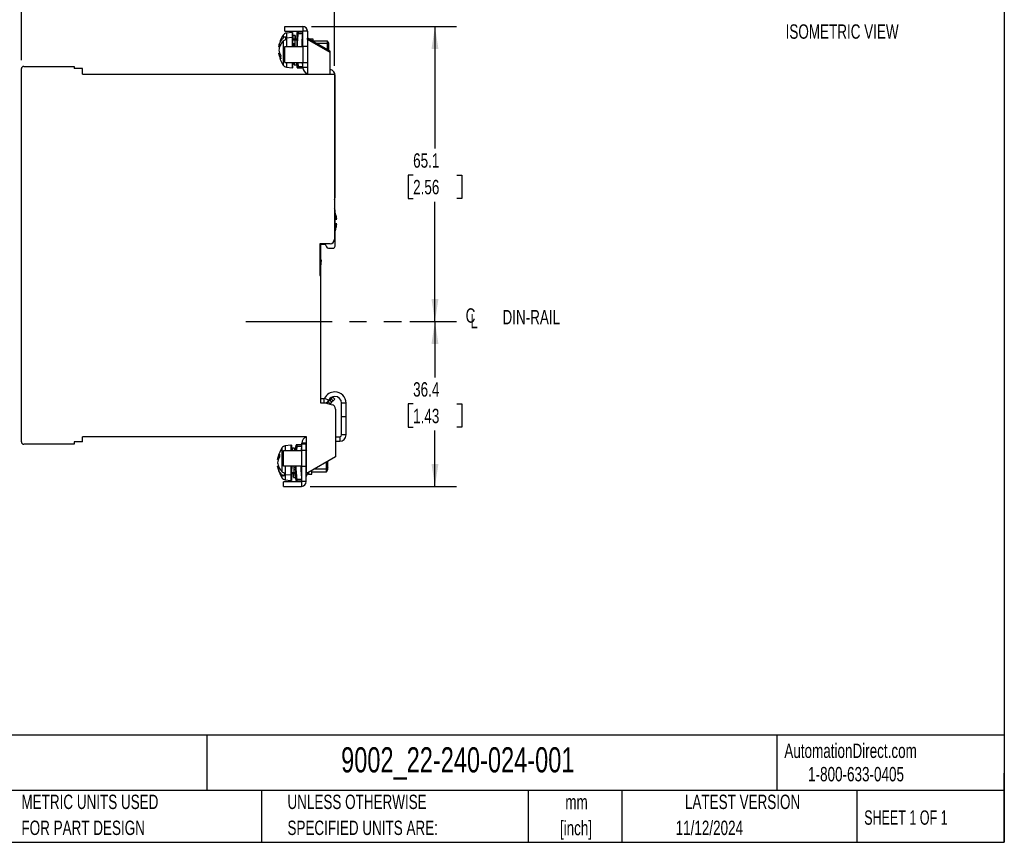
# Model space of a CAD drawing. Header units: millimetres. Extents: x 10 to 410, y 10 to 314.
# Tile 2 of 3: x 192 to 410, y 10 to 191. Entities that reach past the tile are written whole.
import ezdxf

# ---------------------------------------------------------------- set-up
doc = ezdxf.new("R2010")
doc.units = ezdxf.units.MM
doc.header["$LTSCALE"] = 1.5
doc.linetypes.add('CENTERX2', pattern=[20.32, 12.7, -2.54, 2.54, -2.54])
doc.layers.add('CENTER', color=40, linetype='CENTERX2')
doc.layers.add('DIMENSIONS', color=140, linetype='Continuous', lineweight=25)
doc.layers.add('TEXT', color=140, linetype='Continuous', lineweight=25)
doc.styles.add('SLDTEXTSTYLE0', font='TXT', dxfattribs={"width": 0.7})
doc.styles.add('SLDTEXTSTYLE1', font='TXT', dxfattribs={"width": 0.65})
doc.dimstyles.new('SLDDIMSTYLE0', dxfattribs={"dimtxt": 3.237012, "dimasz": 4.953, "dimexe": 0, "dimexo": 0.0625, "dimgap": 0.809253, "dimtad": 0, "dimtih": 1, "dimtoh": 1, "dimrnd": 1e-09, "dimzin": 12, "dimdsep": 46, "dimtxsty": 'SLDTEXTSTYLE0', "dimsah": 1, "dimcen": 0.09, "dimadec": 0, "dimazin": 3, "dimtfac": 1, "dimtofl": 0, "dimtmove": 0, "dimatfit": 3, "dimfxl": 0, "dimfrac": 2, "dimtolj": 1, "dimtzin": 12, "dimarcsym": 0})

# ---------------------------------------------------------------- blocks, each defined once
blk = doc.blocks.new('_D_4')
at = {"layer": 'DIMENSIONS'}
for p, q in [((278.44, 124.49), (288.72, 124.49)), ((283.95, 124.49), (283.95, 112.13)), ((279.14, 106.27), (278.06, 106.27)), ((278.06, 106.27), (278.06, 101.12)), ((288.76, 106.27), (289.85, 106.27)), ((289.85, 106.27), (289.85, 101.12)), ((278.06, 101.12), (279.14, 101.12)), ((283.95, 88.09), (283.95, 100.4)), ((289.85, 101.12), (288.76, 101.12)), ((256.41, 88.09), (288.72, 88.09))]:
    blk.add_line(p, q, dxfattribs=at)
for points in [[(283.95, 124.49), (283.19, 119.53), (284.72, 119.53)], [(283.95, 88.09), (284.72, 93.04), (283.19, 93.04)]]:
    blk.add_solid(points, dxfattribs=at)
at = {"layer": 'DIMENSIONS', "char_height": 3.175, "attachment_point": 1, "style": 'SLDTEXTSTYLE0'}
for s, insert in [('36.4', (279.14, 111.08)), ('1.43', (279.14, 105.21))]:
    blk.add_mtext(s, dxfattribs=dict(at, insert=insert))
blk = doc.blocks.new('_D_5')
at = {"layer": 'DIMENSIONS'}
for p, q in [((256.68, 189.59), (288.72, 189.59)), ((283.95, 189.59), (283.95, 162.65)), ((279.14, 156.78), (278.06, 156.78)), ((278.06, 156.78), (278.06, 151.64)), ((288.76, 156.78), (289.85, 156.78)), ((289.85, 156.78), (289.85, 151.64)), ((278.06, 151.64), (279.14, 151.64)), ((283.95, 124.49), (283.95, 150.91)), ((289.85, 151.64), (288.76, 151.64)), ((278.44, 124.49), (288.72, 124.49))]:
    blk.add_line(p, q, dxfattribs=at)
for points in [[(283.95, 189.59), (283.19, 184.63), (284.72, 184.63)], [(283.95, 124.49), (284.72, 129.44), (283.19, 129.44)]]:
    blk.add_solid(points, dxfattribs=at)
at = {"layer": 'DIMENSIONS', "char_height": 3.175, "attachment_point": 1, "style": 'SLDTEXTSTYLE0'}
for s, insert in [('65.1', (279.14, 161.6)), ('2.56', (279.14, 155.73))]:
    blk.add_mtext(s, dxfattribs=dict(at, insert=insert))
blk = doc.blocks.new('_D_6')
at = {"layer": 'DIMENSIONS'}
for p, q in [((192.72, 182.19), (192.72, 206.72)), ((261.82, 180.94), (261.82, 206.72)), ((192.72, 201.96), (219.52, 201.96)), ((223.9, 201.96), (222.81, 201.96)), ((222.81, 201.96), (222.81, 196.81)), ((233.52, 201.96), (234.61, 201.96)), ((234.61, 201.96), (234.61, 196.81)), ((261.82, 201.96), (237.91, 201.96)), ((222.81, 196.81), (223.9, 196.81)), ((234.61, 196.81), (233.52, 196.81))]:
    blk.add_line(p, q, dxfattribs=at)
for points in [[(192.72, 201.96), (197.67, 201.2), (197.67, 202.72)], [(261.82, 201.96), (256.87, 202.72), (256.87, 201.2)]]:
    blk.add_solid(points, dxfattribs=at)
at = {"layer": 'DIMENSIONS', "char_height": 3.175, "attachment_point": 1, "style": 'SLDTEXTSTYLE0'}
for s, insert in [('69.1', (223.9, 206.78)), ('2.72', (223.9, 200.91))]:
    blk.add_mtext(s, dxfattribs=dict(at, insert=insert))
blk = doc.blocks.new('SW_SYMBOL_MOD_CL')
at = {"layer": 'DIMENSIONS', "color": 0, "char_height": 1181, "attachment_point": 5, "style": 'SLDTEXTSTYLE0'}
for s, insert in [('C', (600, 900)), ('L', (900, 450))]:
    blk.add_mtext(s, dxfattribs=dict(at, insert=insert))

msp = doc.modelspace()

# ---------------------------------------------------------------- linework, layer by layer
for p, q in [((250.822, 188.588), (250.822, 189.588)), ((250.822, 189.588), (254.772, 189.588)), ((254.772, 189.588), (254.772, 188.588)), ((250.459, 187.685), (250.459, 187.046)), ((250.822, 188.588), (254.772, 188.588)), ((250.948, 187.325), (250.948, 186.996)), ((250.948, 186.996), (250.948, 186.618)), ((252.448, 188.288), (251.175, 188.131)), ((251.175, 188.131), (251.175, 187.035)), ((252.448, 187.145), (251.175, 187.035)), ((251.175, 187.035), (251.175, 185.138)), ((252.548, 188.288), (252.448, 188.288)), ((252.448, 188.288), (252.448, 187.145)), ((252.448, 187.145), (252.448, 185.138)), ((252.548, 187.145), (252.448, 187.145)), ((252.548, 188.288), (252.548, 187.145)), ((252.548, 187.145), (252.548, 185.138)), ((253.11, 187.638), (252.708, 187.638)), ((253.581, 188.338), (253.568, 188.258)), ((253.568, 185.138), (253.568, 188.258)), ((254.808, 188.338), (253.814, 188.338)), ((253.814, 188.038), (254.808, 188.038)), ((255.822, 188.538), (254.822, 188.538)), ((254.822, 185.138), (254.822, 188.538)), ((255.822, 188.538), (255.822, 187.038)), ((260.822, 184.151), (255.822, 187.038)), ((255.822, 186.749), (255.822, 187.038)), ((256.322, 186.888), (257.022, 186.888)), ((256.322, 186.888), (256.322, 186.749)), ((257.022, 186.888), (257.022, 186.345)), ((249.5, 185.095), (249.688, 185.095)), ((250.459, 186.339), (250.459, 181.09)), ((250.822, 181.638), (250.822, 185.138)), ((250.822, 185.138), (254.772, 185.138)), ((253.548, 186.756), (252.548, 186.756)), ((252.548, 186.615), (253.548, 186.615)), ((252.548, 185.837), (253.044, 185.837)), ((252.748, 185.837), (252.748, 185.498)), ((252.748, 185.498), (252.748, 185.138)), ((253.014, 185.498), (252.748, 185.498)), ((253.545, 186.611), (253.145, 186.611)), ((253.548, 185.498), (253.529, 185.498)), ((254.822, 185.498), (254.63, 185.498)), ((254.822, 185.958), (254.638, 185.958)), ((254.772, 185.138), (254.772, 181.638)), ((255.822, 185.138), (254.772, 185.138)), ((260.822, 183.862), (255.822, 186.749)), ((255.822, 186.749), (255.822, 179.038)), ((260.259, 186.388), (257.022, 186.388)), ((260.259, 185.802), (257.962, 185.802)), ((260.548, 185.888), (260.259, 186.388)), ((260.259, 185.802), (260.259, 186.388)), ((260.259, 184.476), (260.259, 185.802)), ((260.548, 185.448), (260.259, 185.802)), ((260.548, 185.448), (260.548, 185.888)), ((260.548, 184.309), (260.548, 185.448)), ((249.686, 183.681), (249.5, 183.681)), ((260.822, 183.862), (260.822, 184.151)), ((260.822, 179.038), (260.822, 183.862)), ((193.222, 180.788), (204.322, 180.788)), ((204.322, 180.788), (204.322, 180.288)), ((250.822, 181.638), (254.772, 181.638)), ((251.175, 181.638), (251.175, 180.644)), ((251.175, 180.644), (252.448, 180.488)), ((252.448, 181.638), (252.448, 180.488)), ((252.448, 180.488), (252.548, 180.488)), ((252.548, 181.638), (252.548, 180.488)), ((252.958, 181.138), (253.36, 181.138)), ((253.568, 180.517), (253.568, 181.638)), ((253.568, 180.517), (253.581, 180.438)), ((253.814, 180.738), (253.742, 181.638)), ((253.814, 180.738), (254.808, 180.738)), ((253.814, 180.438), (254.808, 180.438)), ((254.808, 180.738), (254.738, 181.638)), ((254.772, 181.638), (255.822, 181.638)), ((254.822, 180.538), (254.822, 181.638)), ((255.822, 180.538), (254.822, 180.538)), ((192.722, 97.888), (192.722, 180.288)), ((206.222, 180.288), (204.322, 180.288)), ((206.222, 179.038), (206.222, 180.288)), ((206.222, 179.038), (261.822, 179.038)), ((261.822, 179.038), (261.822, 142.638)), ((261.822, 178.738), (261.922, 178.738)), ((261.822, 178.638), (261.922, 178.638)), ((261.922, 178.638), (261.922, 178.738)), ((261.922, 151.838), (261.922, 178.638)), ((261.822, 151.838), (261.922, 151.838)), ((261.922, 141.138), (261.922, 149.038)), ((261.922, 147.038), (262.281, 147.038)), ((262.281, 146.038), (261.922, 146.038)), ((260.822, 141.638), (258.522, 141.638)), ((258.522, 141.638), (258.522, 134.638)), ((258.522, 141.538), (259.222, 141.538)), ((258.722, 141.538), (258.722, 140.538)), ((259.222, 141.538), (259.222, 141.638)), ((259.222, 141.538), (259.722, 141.538)), ((259.722, 141.538), (260.007, 140.926)), ((258.722, 140.538), (258.522, 140.538)), ((258.722, 140.538), (258.722, 134.638)), ((260.46, 140.638), (261.422, 140.638)), ((258.918, 138.018), (258.722, 138.035)), ((258.725, 135.819), (258.918, 138.018)), ((258.722, 135.819), (258.725, 135.819)), ((258.522, 134.638), (258.722, 134.638)), ((258.722, 134.638), (258.722, 106.538)), ((259.438, 107.438), (258.722, 107.438)), ((258.722, 106.538), (259.722, 106.538)), ((259.438, 107.438), (259.438, 106.538)), ((259.617, 107.549), (260.513, 107.104)), ((259.722, 106.538), (261.28, 106.12)), ((260.725, 107.087), (260.368, 106.731)), ((260.807, 106.292), (260.368, 106.731)), ((261.078, 107.441), (260.725, 107.087)), ((260.725, 107.087), (261.163, 106.649)), ((261.163, 106.649), (260.807, 106.292)), ((261.432, 107.794), (261.078, 107.441)), ((261.517, 107.002), (261.078, 107.441)), ((261.517, 107.002), (261.163, 106.649)), ((261.432, 107.794), (261.87, 107.356)), ((261.87, 107.356), (261.517, 107.002)), ((260.807, 106.292), (260.77, 106.257)), ((262.022, 105.154), (262.022, 94.586)), ((264.356, 106.438), (263.356, 106.438)), ((263.356, 103.538), (263.356, 106.438)), ((264.356, 103.538), (264.356, 106.438)), ((263.356, 103.538), (264.356, 103.538)), ((263.356, 99.438), (263.356, 103.538)), ((264.356, 99.438), (264.356, 103.538)), ((206.222, 97.888), (204.322, 97.888)), ((204.322, 97.888), (204.322, 97.388)), ((255.622, 99.038), (206.222, 99.038)), ((206.222, 97.888), (206.222, 99.038)), ((255.622, 91.238), (255.622, 99.038)), ((262.022, 99.038), (262.956, 99.038)), ((262.022, 98.038), (262.956, 98.038)), ((262.956, 99.038), (262.956, 98.038)), ((264.356, 99.438), (263.356, 99.438)), ((204.322, 97.388), (193.222, 97.388)), ((250.194, 96.585), (250.194, 91.336)), ((250.556, 96.038), (254.506, 96.038)), ((250.556, 92.538), (250.556, 96.038)), ((252.183, 97.188), (250.909, 97.031)), ((250.909, 97.031), (250.909, 96.038)), ((252.283, 97.188), (252.183, 97.188)), ((252.183, 97.188), (252.183, 96.038)), ((252.283, 97.188), (252.283, 96.038)), ((252.97, 96.538), (252.568, 96.538)), ((253.315, 97.238), (253.302, 97.158)), ((253.302, 96.038), (253.302, 97.158)), ((253.466, 96.038), (253.549, 96.938)), ((254.543, 97.238), (253.549, 97.238)), ((253.549, 96.938), (254.543, 96.938)), ((254.543, 96.938), (254.462, 96.038)), ((254.506, 96.038), (254.506, 92.538)), ((255.556, 96.038), (254.506, 96.038)), ((255.556, 97.638), (254.556, 97.638)), ((254.556, 97.438), (254.556, 97.638)), ((255.556, 97.438), (254.556, 97.438)), ((254.556, 96.038), (254.556, 97.438)), ((255.556, 97.438), (255.556, 97.638)), ((255.556, 96.038), (255.556, 97.438)), ((255.556, 97.438), (255.622, 97.438)), ((255.556, 92.538), (255.556, 96.038)), ((249.442, 93.995), (249.235, 93.995)), ((255.622, 95.027), (255.556, 94.961)), ((262.022, 94.586), (255.922, 91.064)), ((259.994, 91.873), (259.994, 93.416)), ((260.283, 92.227), (260.283, 93.582)), ((249.235, 92.581), (249.421, 92.581)), ((254.506, 92.538), (250.556, 92.538)), ((250.909, 92.538), (250.909, 90.64)), ((252.183, 92.538), (252.183, 90.53)), ((252.283, 92.538), (252.283, 90.53)), ((252.283, 91.838), (252.286, 91.838)), ((252.786, 91.838), (253.283, 91.838)), ((253.283, 92.177), (252.817, 92.177)), ((253.302, 89.417), (253.302, 92.538)), ((254.556, 92.177), (254.354, 92.177)), ((254.37, 91.717), (254.556, 91.717)), ((254.506, 92.538), (255.556, 92.538)), ((254.556, 89.138), (254.556, 92.538)), ((255.556, 89.138), (255.556, 92.538)), ((255.622, 92.058), (255.556, 92.104)), ((255.556, 91.614), (255.622, 91.549)), ((256.756, 90.788), (256.756, 91.546)), ((256.756, 91.288), (259.994, 91.288)), ((259.994, 91.873), (257.323, 91.873)), ((260.283, 92.227), (259.994, 91.873)), ((259.994, 91.288), (259.994, 91.873)), ((259.994, 91.288), (260.283, 91.788)), ((260.283, 91.788), (260.283, 92.227)), ((250.194, 90.629), (250.194, 89.99)), ((250.556, 88.088), (250.556, 89.088)), ((254.506, 89.088), (250.556, 89.088)), ((250.683, 91.057), (250.683, 90.68)), ((250.683, 90.68), (250.683, 90.35)), ((252.183, 90.53), (250.909, 90.64)), ((250.909, 90.64), (250.909, 89.544)), ((250.909, 89.544), (252.183, 89.388)), ((252.283, 90.53), (252.183, 90.53)), ((252.183, 90.53), (252.183, 89.388)), ((252.183, 89.388), (252.283, 89.388)), ((253.283, 91.06), (252.283, 91.06)), ((252.283, 90.919), (253.283, 90.919)), ((252.283, 90.53), (252.283, 89.388)), ((252.385, 91.064), (252.785, 91.064)), ((252.818, 90.038), (253.22, 90.038)), ((253.302, 89.417), (253.315, 89.338)), ((254.543, 89.638), (253.549, 89.638)), ((253.549, 89.338), (254.543, 89.338)), ((254.506, 89.088), (254.506, 88.088)), ((255.556, 89.138), (254.556, 89.138)), ((256.056, 91.142), (256.056, 90.788)), ((256.056, 90.788), (256.756, 90.788)), ((250.556, 88.088), (254.506, 88.088))]:
    msp.add_line(p, q)
at = {"flags": 128}
msp.add_lwpolyline([(252.283, 92.036), (252.286, 92.063), (252.297, 92.088)], dxfattribs=at)
for centre, radius, start, end in [((254.772, 188.538), 1.05, 0, 90), ((255.672, 184.283), 6.225, 146.86909, 172.51181), ((251.296, 187.139), 1, 97, 146.86909), ((251.29, 185.687), 1.353, 94.90175, 104.65895), ((255.048, 188.016), 1.5, 170.70963, 180), ((254.772, 188.538), 0.05, 0, 90), ((256.322, 187.388), 0.5, 180, 270), ((252.723, 185.675), 0.179, 191.42175, 278.04947), ((255.672, 184.492), 6.225, 187.54318, 213.13091), ((193.222, 180.288), 0.5, 90, 180), ((251.296, 181.637), 1, 213.13091, 263), ((255.048, 180.76), 1.5, 180, 189.29037), ((256.222, 180.538), 1.4, 180, 253.39845), ((260.522, 178.738), 1.4, 0, 77.62637), ((260.522, 151.838), 1.4, 338.21321, 0), ((261.422, 149.038), 0.5, 0, 36.8699), ((260.822, 142.638), 1, 270, 0), ((260.46, 141.138), 0.5, 205, 270), ((261.422, 141.138), 0.5, 270, 0), ((261.856, 106.438), 2.5, 90, 153.6122), ((261.856, 106.438), 2.5, 0, 90), ((259.438, 107.638), 0.2, 270, 333.6122), ((259.438, 107.638), 1.2, 289.49233, 333.6122), ((259.661, 107.438), 1, 286.39121, 315), ((261.856, 106.438), 1.5, 90, 153.6122), ((261.856, 106.438), 1.5, 0, 90), ((261.022, 105.154), 1, 0, 75), ((193.222, 97.888), 0.5, 180, 270), ((255.956, 97.638), 1.4, 103.83544, 180), ((255.956, 97.638), 0.4, 146.82145, 180), ((262.956, 99.438), 0.4, 270, 0), ((262.956, 99.438), 1.4, 270, 0), ((255.407, 93.183), 6.225, 146.86909, 172.50313), ((251.031, 96.039), 1, 97, 146.86909), ((254.783, 96.916), 1.5, 170.70963, 180), ((256.056, 96.288), 0.5, 180, 209.59067), ((255.407, 93.392), 6.225, 187.54318, 213.13091), ((251.031, 90.537), 1, 213.13091, 263), ((251.025, 91.988), 1.353, 255.34105, 265.09825), ((254.783, 89.66), 1.5, 180, 189.29037), ((254.506, 89.138), 1.05, 270, 0), ((254.506, 89.138), 0.05, 270, 0), ((256.056, 90.288), 0.5, 90, 180), ((255.822, 91.238), 0.2, 180, 300)]:
    msp.add_arc(centre, radius, start, end)
for points, knots in [([(249.5, 185.095), (249.523, 185.269), (249.561, 185.441), (249.667, 185.781), (249.734, 185.95), (249.977, 186.441), (250.191, 186.752), (250.459, 187.046)], [0, 0, 0, 0, 0.25, 0.25, 0.5, 0.5, 1, 1, 1, 1]), ([(252.711, 187.638), (252.698, 187.636), (252.67, 187.633), (252.619, 187.595), (252.609, 187.55), (252.596, 187.485), (252.585, 187.364), (252.574, 187.2), (252.564, 187.001), (252.558, 186.841), (252.556, 186.783)], [0, 0, 0, 0, 0.0304478, 0.0640005, 0.1856016, 0.3589178, 0.5080411, 0.6828725, 0.8856374, 1, 1, 1, 1]), ([(252.65, 186.752), (252.655, 186.89), (252.666, 187.165), (252.681, 187.438), (252.696, 187.611), (252.706, 187.625), (252.71, 187.631)], [0, 0, 0, 0, 0.2580018, 0.5163532, 0.7749713, 1, 1, 1, 1]), ([(253.17, 186.756), (253.164, 186.916), (253.151, 187.26), (253.131, 187.56), (253.111, 187.675), (253.09, 187.565), (253.07, 187.274), (253.057, 186.926), (253.05, 186.752)], [0, 0, 0, 0, 0.15056839, 0.32476293, 0.49875391, 0.66587237, 0.8331154, 1, 1, 1, 1]), ([(253.548, 185.138), (253.548, 185.335), (253.548, 185.773), (253.548, 186.394), (253.548, 186.973), (253.548, 187.365), (253.548, 187.615), (253.548, 187.81), (253.548, 187.98), (253.548, 188.004), (253.548, 188.016)], [0, 0, 0, 0, 0.1235678, 0.2733995, 0.4233398, 0.5747826, 0.6489724, 0.7232688, 0.8616079, 1, 1, 1, 1]), ([(253.626, 185.138), (253.627, 185.481), (253.63, 186.45), (253.742, 187.414), (253.814, 188.038)], [0, 0, 0, 0, 0.3535457, 1, 1, 1, 1]), ([(253.814, 188.038), (253.823, 188.117), (253.828, 188.194), (253.828, 188.305), (253.823, 188.338), (253.814, 188.338)], [0, 0, 0, 0, 0.5, 0.5, 1, 1, 1, 1]), ([(254.625, 185.138), (254.626, 185.48), (254.628, 186.45), (254.738, 187.414), (254.808, 188.038)], [0, 0, 0, 0, 0.3528342, 1, 1, 1, 1]), ([(254.808, 188.038), (254.817, 188.117), (254.822, 188.194), (254.822, 188.305), (254.817, 188.338), (254.808, 188.338)], [0, 0, 0, 0, 0.5, 0.5, 1, 1, 1, 1]), ([(250.459, 186.339), (250.325, 186.192), (250.204, 186.041), (249.989, 185.728), (249.893, 185.566), (249.651, 185.074), (249.546, 184.736), (249.5, 184.388)], [0, 0, 0, 0, 0.25, 0.25, 0.5, 0.5, 1, 1, 1, 1]), ([(253.045, 186.54), (253.04, 186.384), (253.03, 186.072), (253.016, 185.586), (253.008, 185.263), (253.005, 185.138)], [0, 0, 0, 0, 0.381522, 0.7596848, 1, 1, 1, 1]), ([(253.045, 186.54), (253.045, 186.548), (253.047, 186.556), (253.051, 186.563), (253.053, 186.567), (253.055, 186.571), (253.058, 186.574), (253.06, 186.578), (253.064, 186.581), (253.067, 186.584), (253.071, 186.587), (253.074, 186.59), (253.078, 186.593), (253.087, 186.598), (253.097, 186.602), (253.107, 186.605), (253.112, 186.607), (253.117, 186.608), (253.123, 186.609), (253.13, 186.61), (253.138, 186.611), (253.145, 186.611)], [0, 0, 0, 0, 0.00003373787, 0.00003373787, 0.00003373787, 0.00005024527, 0.00005024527, 0.00005024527, 0.00006674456, 0.00006674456, 0.00006674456, 0.00008323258, 0.00008323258, 0.00008323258, 0.00011689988, 0.00011689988, 0.00011689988, 0.00013336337, 0.00013336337, 0.00013336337, 0.00015609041, 0.00015609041, 0.00015609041, 0.00015609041]), ([(253.104, 185.138), (253.108, 185.277), (253.116, 185.62), (253.13, 186.13), (253.14, 186.451), (253.145, 186.611)], [0, 0, 0, 0, 0.2540769, 0.6268827, 1, 1, 1, 1]), ([(253.545, 186.611), (253.539, 186.4), (253.525, 185.978), (253.512, 185.448), (253.504, 185.158), (253.504, 185.138)], [0, 0, 0, 0, 0.4814805, 0.9639948, 1, 1, 1, 1]), ([(253.514, 185.138), (253.518, 185.25), (253.528, 185.511), (253.539, 185.719), (253.544, 185.837)], [0, 0, 0, 0, 0.4278365, 1, 1, 1, 1]), ([(253.545, 186.611), (253.545, 186.545), (253.545, 186.48), (253.545, 186.414), (253.545, 186.349), (253.545, 186.283), (253.545, 186.217), (253.545, 186.091), (253.544, 185.964), (253.544, 185.837)], [0, 0, 0, 0, 0.0002781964, 0.0002781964, 0.0002781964, 0.0005563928, 0.0005563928, 0.0005563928, 0.0010940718, 0.0010940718, 0.0010940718, 0.0010940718]), ([(249.928, 182.45), (249.815, 182.647), (249.722, 182.848), (249.579, 183.259), (249.528, 183.469), (249.5, 183.681)], [0, 0, 0, 0, 0.5, 0.5, 1, 1, 1, 1]), ([(252.853, 181.265), (252.85, 181.274), (252.842, 181.299), (252.831, 181.427), (252.823, 181.583), (252.82, 181.638)], [0, 0, 0, 0, 0.27130476, 0.74354259, 1, 1, 1, 1]), ([(252.9, 181.638), (252.897, 181.576), (252.889, 181.414), (252.875, 181.28), (252.863, 181.216), (252.855, 181.254), (252.853, 181.265)], [0, 0, 0, 0, 0.2026353, 0.5313907, 0.8588686, 1, 1, 1, 1]), ([(252.882, 181.185), (252.884, 181.18), (252.894, 181.154), (252.931, 181.145), (252.961, 181.138)], [0, 0, 0, 0, 0.1994945, 1, 1, 1, 1]), ([(252.96, 181.139), (252.965, 181.15), (252.975, 181.172), (252.99, 181.344), (253, 181.543), (253.005, 181.638)], [0, 0, 0, 0, 0.3367626, 0.6836049, 1, 1, 1, 1]), ([(253.405, 181.638), (253.404, 181.616), (253.396, 181.419), (253.381, 181.243), (253.367, 181.101), (253.36, 181.138), (253.36, 181.138)], [0, 0, 0, 0, 0.0579417, 0.5288418, 0.9993649, 1, 1, 1, 1]), ([(253.548, 180.76), (253.548, 180.771), (253.548, 180.795), (253.548, 181.005), (253.548, 181.278), (253.548, 181.539), (253.548, 181.638)], [0, 0, 0, 0, 0.26739553, 0.53489357, 0.82450528, 1, 1, 1, 1]), ([(253.814, 180.438), (253.823, 180.438), (253.828, 180.47), (253.828, 180.581), (253.823, 180.659), (253.814, 180.738)], [0, 0, 0, 0, 0.5, 0.5, 1, 1, 1, 1]), ([(254.808, 180.438), (254.817, 180.438), (254.822, 180.47), (254.822, 180.581), (254.817, 180.659), (254.808, 180.738)], [0, 0, 0, 0, 0.5, 0.5, 1, 1, 1, 1]), ([(262.281, 147.038), (262.243, 147.381), (262.183, 147.921), (261.991, 148.427), (261.922, 148.61)], [0, 0, 0, 0, 0.63719143, 1, 1, 1, 1]), ([(261.922, 144.443), (262.014, 144.709), (262.193, 145.227), (262.252, 145.772), (262.281, 146.038)], [0, 0, 0, 0, 0.5129593, 1, 1, 1, 1]), ([(252.43, 96.038), (252.433, 96.099), (252.442, 96.259), (252.454, 96.391), (252.462, 96.411), (252.466, 96.419)], [0, 0, 0, 0, 0.2700976, 0.7080693, 1, 1, 1, 1]), ([(252.571, 96.538), (252.555, 96.535), (252.516, 96.529), (252.502, 96.51), (252.494, 96.499)], [0, 0, 0, 0, 0.4117726, 1, 1, 1, 1]), ([(252.526, 96.038), (252.53, 96.133), (252.54, 96.332), (252.555, 96.503), (252.565, 96.525), (252.57, 96.535)], [0, 0, 0, 0, 0.3201387, 0.6668728, 1, 1, 1, 1]), ([(253.014, 96.038), (253.014, 96.059), (253.006, 96.257), (252.991, 96.451), (252.97, 96.581), (252.949, 96.45), (252.935, 96.256), (252.927, 96.059), (252.926, 96.038)], [0, 0, 0, 0, 0.02936101, 0.26486882, 0.50018863, 0.73550834, 0.97101776, 1, 1, 1, 1]), ([(253.283, 96.038), (253.283, 96.138), (253.283, 96.319), (253.283, 96.514), (253.283, 96.71), (253.283, 96.879), (253.283, 96.904), (253.283, 96.916)], [0, 0, 0, 0, 0.1781005, 0.3215017, 0.4651091, 0.7324507, 1, 1, 1, 1]), ([(253.549, 97.238), (253.445, 97.238), (253.305, 97.238), (253.34, 97.238), (253.349, 97.238)], [0, 0, 0, 0, 0.74031428, 1, 1, 1, 1]), ([(253.549, 96.938), (253.558, 97.017), (253.563, 97.094), (253.563, 97.205), (253.558, 97.238), (253.549, 97.238)], [0, 0, 0, 0, 0.5, 0.5, 1, 1, 1, 1]), ([(254.543, 96.938), (254.552, 97.017), (254.556, 97.094), (254.556, 97.205), (254.552, 97.238), (254.543, 97.238)], [0, 0, 0, 0, 0.5, 0.5, 1, 1, 1, 1]), ([(249.663, 94.518), (249.549, 94.321), (249.457, 94.12), (249.314, 93.709), (249.263, 93.499), (249.235, 93.288)], [0, 0, 0, 0, 0.5, 0.5, 1, 1, 1, 1]), ([(249.235, 93.288), (249.258, 93.114), (249.296, 92.942), (249.402, 92.601), (249.469, 92.432), (249.712, 91.941), (249.926, 91.63), (250.194, 91.336)], [0, 0, 0, 0, 0.25, 0.25, 0.5, 0.5, 1, 1, 1, 1]), ([(250.194, 90.629), (250.06, 90.776), (249.939, 90.928), (249.723, 91.24), (249.628, 91.402), (249.386, 91.895), (249.281, 92.232), (249.235, 92.581)], [0, 0, 0, 0, 0.25, 0.25, 0.5, 0.5, 1, 1, 1, 1]), ([(252.285, 91.135), (252.29, 91.29), (252.301, 91.601), (252.314, 92.087), (252.323, 92.411), (252.326, 92.538)], [0, 0, 0, 0, 0.3788978, 0.7582663, 1, 1, 1, 1]), ([(252.286, 91.838), (252.286, 91.772), (252.286, 91.707), (252.286, 91.641), (252.286, 91.576), (252.286, 91.51), (252.286, 91.445), (252.285, 91.341), (252.285, 91.238), (252.285, 91.135)], [0, 0, 0, 0, 0.00027819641, 0.00027819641, 0.00027819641, 0.00055639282, 0.00055639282, 0.00055639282, 0.00099396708, 0.00099396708, 0.00099396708, 0.00099396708]), ([(252.385, 91.064), (252.39, 91.225), (252.401, 91.546), (252.414, 92.056), (252.423, 92.399), (252.427, 92.538)], [0, 0, 0, 0, 0.3734485, 0.747403, 1, 1, 1, 1]), ([(252.827, 92.538), (252.826, 92.517), (252.819, 92.227), (252.805, 91.697), (252.792, 91.275), (252.785, 91.064)], [0, 0, 0, 0, 0.0360031, 0.5185186, 1, 1, 1, 1]), ([(253.283, 89.66), (253.283, 89.672), (253.283, 89.696), (253.283, 89.902), (253.283, 90.232), (253.283, 90.706), (253.283, 91.189), (253.283, 91.616), (253.283, 92.023), (253.283, 92.34), (253.283, 92.538)], [0, 0, 0, 0, 0.1383111, 0.2767296, 0.426561, 0.5765009, 0.7279434, 0.802133, 0.8764293, 1, 1, 1, 1]), ([(253.549, 89.638), (253.482, 90.243), (253.377, 91.208), (253.352, 92.177), (253.342, 92.538)], [0, 0, 0, 0, 0.62820137, 1, 1, 1, 1]), ([(254.341, 92.538), (254.35, 92.179), (254.374, 91.21), (254.478, 90.245), (254.543, 89.638)], [0, 0, 0, 0, 0.369893, 1, 1, 1, 1]), ([(252.285, 91.135), (252.285, 91.127), (252.287, 91.119), (252.291, 91.112), (252.293, 91.108), (252.295, 91.104), (252.298, 91.101), (252.3, 91.098), (252.303, 91.094), (252.307, 91.091), (252.31, 91.088), (252.314, 91.085), (252.318, 91.083), (252.326, 91.077), (252.336, 91.073), (252.346, 91.07), (252.351, 91.068), (252.357, 91.067), (252.362, 91.066), (252.37, 91.065), (252.377, 91.064), (252.385, 91.064)], [0, 0, 0, 0, 0.00003367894, 0.00003367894, 0.00003367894, 0.00005015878, 0.00005015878, 0.00005015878, 0.00006658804, 0.00006658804, 0.00006658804, 0.00008300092, 0.00008300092, 0.00008300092, 0.00011652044, 0.00011652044, 0.00011652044, 0.00013291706, 0.00013291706, 0.00013291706, 0.00015581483, 0.00015581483, 0.00015581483, 0.00015581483]), ([(252.663, 90.919), (252.666, 90.843), (252.674, 90.63), (252.687, 90.389), (252.701, 90.204), (252.71, 90.175), (252.713, 90.163)], [0, 0, 0, 0, 0.1717591, 0.4817395, 0.791734, 1, 1, 1, 1]), ([(252.713, 90.163), (252.715, 90.153), (252.722, 90.115), (252.734, 90.169), (252.749, 90.328), (252.764, 90.576), (252.773, 90.813), (252.777, 90.919)], [0, 0, 0, 0, 0.0794127, 0.3217073, 0.5640242, 0.8063088, 1, 1, 1, 1]), ([(252.743, 90.083), (252.744, 90.079), (252.755, 90.054), (252.791, 90.045), (252.821, 90.038)], [0, 0, 0, 0, 0.1866042, 1, 1, 1, 1]), ([(252.82, 90.043), (252.825, 90.05), (252.834, 90.064), (252.849, 90.238), (252.865, 90.511), (252.875, 90.786), (252.88, 90.923)], [0, 0, 0, 0, 0.2312129, 0.4877817, 0.7437839, 1, 1, 1, 1]), ([(253.28, 90.923), (253.274, 90.748), (253.26, 90.397), (253.24, 90.127), (253.227, 90.002), (253.22, 90.038), (253.22, 90.038)], [0, 0, 0, 0, 0.3328027, 0.66632, 0.9995894, 1, 1, 1, 1]), ([(253.349, 89.338), (253.348, 89.338), (253.345, 89.338), (253.48, 89.338), (253.549, 89.338)], [0, 0, 0, 0, 0.4861843, 1, 1, 1, 1]), ([(253.549, 89.338), (253.558, 89.338), (253.563, 89.37), (253.563, 89.481), (253.558, 89.559), (253.549, 89.638)], [0, 0, 0, 0, 0.5, 0.5, 1, 1, 1, 1]), ([(254.543, 89.338), (254.552, 89.338), (254.556, 89.37), (254.556, 89.481), (254.552, 89.559), (254.543, 89.638)], [0, 0, 0, 0, 0.5, 0.5, 1, 1, 1, 1])]:
    msp.add_open_spline(points, degree=3, knots=knots)
for points in [[(250.948, 187.325), (250.747, 187.272), (250.576, 187.174), (250.459, 187.046)], [(253.814, 188.338), (253.68, 188.338), (253.581, 188.338), (253.581, 188.338)], [(250.948, 186.618), (250.747, 186.565), (250.576, 186.467), (250.459, 186.339)], [(249.5, 184.388), (249.556, 183.965), (249.701, 183.551), (249.928, 183.157)], [(249.928, 183.157), (249.903, 182.913), (249.903, 182.677), (249.928, 182.45)], [(253.581, 180.438), (253.581, 180.438), (253.68, 180.438), (253.814, 180.438)], [(258.725, 135.819), (258.724, 135.804), (258.722, 135.775), (258.722, 135.746), (258.722, 135.731)], [(249.235, 93.995), (249.291, 94.418), (249.436, 94.832), (249.663, 95.225)], [(249.663, 95.225), (249.637, 94.998), (249.637, 94.762), (249.663, 94.518)], [(250.683, 91.057), (250.481, 91.111), (250.31, 91.209), (250.194, 91.336)], [(250.683, 90.35), (250.481, 90.403), (250.31, 90.502), (250.194, 90.629)]]:
    msp.add_open_spline(points, degree=3)
at = {"layer": 'CENTER'}
msp.add_line((242.209, 124.488), (276.538, 124.488), dxfattribs=at)
at = {"layer": 'TEXT'}
for p, q in [((409.575, 314.325), (409.575, 9.525)), ((409.575, 33.189), (9.525, 33.189)), ((233.638, 33.189), (233.638, 20.955)), ((359.363, 33.189), (359.363, 20.955)), ((409.575, 9.525), (409.575, 24.765)), ((409.575, 20.955), (9.525, 20.955)), ((245.67, 20.955), (245.67, 9.525)), ((304.536, 20.955), (304.536, 9.525)), ((325.218, 20.955), (325.218, 9.525)), ((377.023, 20.955), (377.023, 9.525)), ((9.525, 9.525), (409.575, 9.525))]:
    msp.add_line(p, q, dxfattribs=at)

# ---------------------------------------------------------------- block references
at = {"layer": 'DIMENSIONS', "xscale": 0.002688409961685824, "yscale": 0.002688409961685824, "zscale": 0.002688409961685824}
msp.add_blockref('SW_SYMBOL_MOD_CL', (290.186, 123.358), dxfattribs=at)

# ---------------------------------------------------------------- texts
at = {"color": 179, "linetype": 'Continuous', "lineweight": 18, "char_height": 3.175, "attachment_point": 1, "style": 'SLDTEXTSTYLE0'}
for s, insert in [('AutomationDirect.com', (361.042, 31.315)), ('1-800-633-0405', (366.287, 26.156))]:
    msp.add_mtext(s, dxfattribs=dict(at, insert=insert))
at = {"layer": 'DIMENSIONS', "char_height": 3.175, "attachment_point": 1, "style": 'SLDTEXTSTYLE0'}
for s, insert in [('ISOMETRIC VIEW', (361.326, 190.063)), ('DIN-RAIL', (298.853, 127.022))]:
    msp.add_mtext(s, dxfattribs=dict(at, insert=insert))
at = {"layer": 'TEXT'}
for s, insert, char_height, attachment_point, style in [('9002_22-240-024-001', (263.253, 30.514), 5.55625, 1, 'SLDTEXTSTYLE0'), ('METRIC UNITS USED', (192.718, 20.046), 3.175, 1, 'SLDTEXTSTYLE0'), ('UNLESS OTHERWISE', (251.412, 20.046), 3.175, 1, 'SLDTEXTSTYLE0'), ('LATEST VERSION', (351.828, 20.046), 3.175, 2, 'SLDTEXTSTYLE0'), ('mm', (315.196, 19.994), 3.175, 2, 'SLDTEXTSTYLE0'), ('SHEET 1 OF 1', (378.662, 16.577), 3.175, 1, 'SLDTEXTSTYLE1'), ('FOR PART DESIGN', (192.718, 14.313), 3.175, 1, 'SLDTEXTSTYLE0'), ('SPECIFIED UNITS ARE:', (251.412, 14.313), 3.175, 1, 'SLDTEXTSTYLE0'), ('[inch]', (315.07, 14.26), 3.175, 2, 'SLDTEXTSTYLE0'), ('11/12/2024', (344.496, 14.305), 3.175, 2, 'SLDTEXTSTYLE0')]:
    msp.add_mtext(s, dxfattribs=dict(at, insert=insert, char_height=char_height, attachment_point=attachment_point, style=style))

# ---------------------------------------------------------------- dimensions: what is measured, and where the dimension line sits
at = {"layer": 'DIMENSIONS'}
for base, p1, p2, angle, picture, middle in [((261.822, 201.96), (192.722, 180.288), (261.822, 179.038), 0, '_D_6', (228.711, 201.96)), ((283.954, 189.588), (276.538, 124.488), (254.772, 189.588), 90, '_D_5', (283.954, 156.781)), ((283.954, 124.488), (254.506, 88.088), (276.538, 124.488), 90, '_D_4', (283.954, 106.265))]:
    dim = msp.add_linear_dim(base=base, p1=p1, p2=p2, angle=angle, dimstyle='SLDDIMSTYLE0', dxfattribs=at)
    dim.commit()
    dim.dimension.update_dxf_attribs({"geometry": picture, "text_midpoint": middle, "dimtype": 160})

doc.saveas('drawing.dxf')
